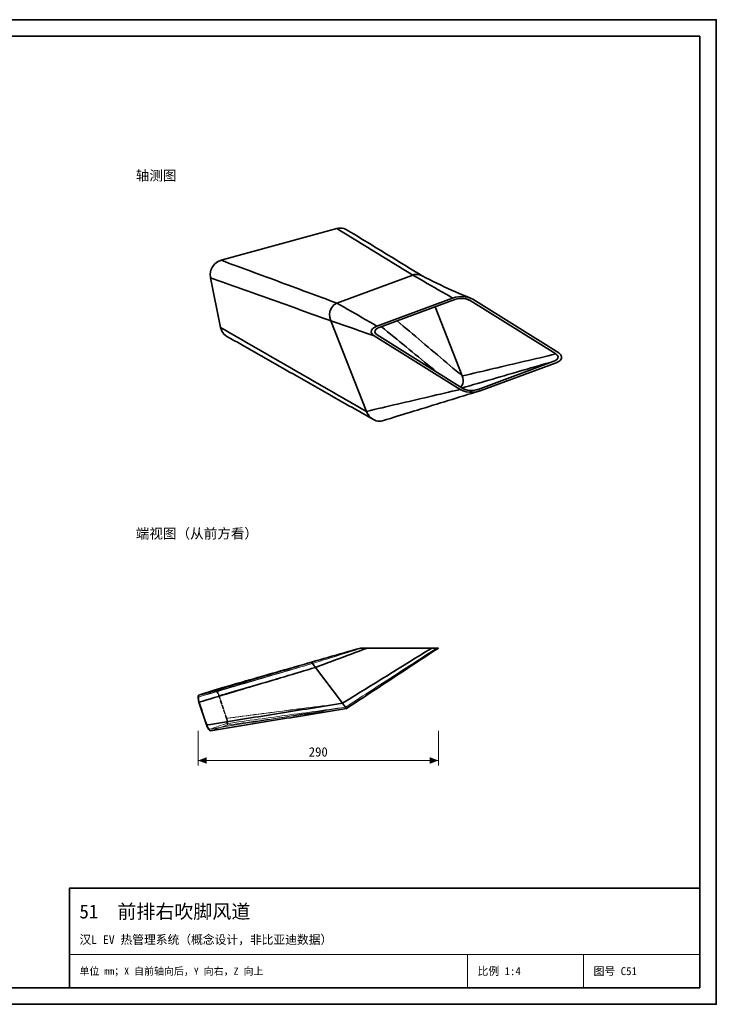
# Model space of a CAD drawing. Header units: millimetres. Extents: x 0 to 420, y 0 to 297.
# Tile 2 of 2: x 210 to 420, y 0 to 297. Entities that reach past the tile are written whole.
import ezdxf
from ezdxf.enums import TextEntityAlignment as Align

# ---------------------------------------------------------------- set-up
doc = ezdxf.new("R2010")
doc.units = ezdxf.units.MM
doc.linetypes.add('DASHED', pattern=[1.524, 1.27, -0.254])
for name, color, linetype, lineweight, true_color in [('DIM', 7, 'Continuous', 18, 0x1e5aa0), ('FRAME', 7, 'Continuous', 35, 0x3c3c3c), ('HIDDEN', 7, 'DASHED', 13, 0x969696), ('OUTLINE', 7, 'Continuous', 35, 0x141414), ('TEXT', 7, 'Continuous', 18, 0x141414), ('THIN', 7, 'Continuous', 13, 0x6e6e6e)]:
    doc.layers.add(name, color=color, linetype=linetype, lineweight=lineweight, true_color=true_color)
doc.styles.add('ZH', font='simsun.ttc')

msp = doc.modelspace()

# ---------------------------------------------------------------- hatches: boundary and pattern name
at = {"layer": 'DIM'}
for points in [[(263.77, 73.54), (266.37, 72.55), (266.37, 74.53)], [(336.23, 73.54), (333.63, 74.53), (333.63, 72.55)]]:
    msp.add_hatch(color=7, dxfattribs=at).paths.add_polyline_path(points)

# ---------------------------------------------------------------- linework, layer by layer
for points in [[(263.77, 82.54), (263.77, 72.04)], [(336.23, 82.54), (336.23, 72.04)], [(263.77, 73.54), (336.23, 73.54)]]:
    msp.add_lwpolyline(points, dxfattribs=at)
at = {"layer": 'FRAME'}
for points in [[(0, 0), (420, 0), (420, 297), (0, 297)], [(5, 5), (415, 5), (415, 292), (5, 292)], [(225, 5), (415, 5), (415, 35), (225, 35)]]:
    msp.add_lwpolyline(points, close=True, dxfattribs=at)
at = {"layer": 'HIDDEN'}
for points in [[(312.73, 107.46), (311.5, 107.1), (310.27, 106.75), (309.05, 106.4), (307.82, 106.04), (306.59, 105.69), (305.36, 105.33), (304.13, 104.98), (302.9, 104.63), (301.67, 104.27), (300.44, 103.92), (299.21, 103.56), (297.98, 103.21)], [(313.23, 107.46), (312.08, 107.1), (310.93, 106.74), (309.78, 106.39), (308.63, 106.03), (307.48, 105.67), (306.33, 105.31), (305.18, 104.96), (304.03, 104.6), (302.88, 104.24), (301.73, 103.88), (300.58, 103.52), (299.43, 103.17), (298.28, 102.81)], [(313.23, 107.46), (312.08, 107.1), (310.93, 106.74), (309.78, 106.39), (308.63, 106.03), (307.48, 105.67), (306.33, 105.31), (305.18, 104.96), (304.03, 104.6), (302.88, 104.24), (301.73, 103.88), (300.58, 103.52), (299.43, 103.17), (298.28, 102.81)], [(314.73, 107.46), (313.54, 107.01), (312.34, 106.56), (311.14, 106.11), (309.95, 105.66), (308.75, 105.21), (307.56, 104.76), (306.36, 104.31), (305.16, 103.86), (303.97, 103.41), (302.77, 102.96), (301.58, 102.51), (300.38, 102.06), (299.18, 101.61)], [(314.73, 107.46), (313.54, 107.01), (312.34, 106.56), (311.14, 106.11), (309.95, 105.66), (308.75, 105.21), (307.56, 104.76), (306.36, 104.31), (305.16, 103.86), (303.97, 103.41), (302.77, 102.96), (301.58, 102.51), (300.38, 102.06), (299.18, 101.61)], [(314.73, 107.46), (313.54, 107.01), (312.34, 106.56), (311.14, 106.11), (309.95, 105.66), (308.75, 105.21), (307.56, 104.76), (306.36, 104.31), (305.16, 103.86), (303.97, 103.41), (302.77, 102.96), (301.58, 102.51), (300.38, 102.06), (299.18, 101.61)], [(334.23, 107.46), (333.2, 106.82), (332.16, 106.18), (331.12, 105.54), (330.09, 104.9), (329.05, 104.26), (328.01, 103.62), (326.98, 102.98), (325.94, 102.34), (324.9, 101.7), (323.87, 101.06), (322.83, 100.41), (321.79, 99.77), (320.76, 99.13), (319.72, 98.49), (318.69, 97.85), (317.65, 97.21), (316.61, 96.57), (315.58, 95.93), (314.54, 95.29), (313.5, 94.65), (312.47, 94.01), (311.43, 93.37), (310.39, 92.73), (309.36, 92.09), (308.32, 91.45), (307.28, 90.81)], [(334.23, 107.46), (333.2, 106.82), (332.16, 106.18), (331.12, 105.54), (330.09, 104.9), (329.05, 104.26), (328.01, 103.62), (326.98, 102.98), (325.94, 102.34), (324.9, 101.7), (323.87, 101.06), (322.83, 100.41), (321.79, 99.77), (320.76, 99.13), (319.72, 98.49), (318.69, 97.85), (317.65, 97.21), (316.61, 96.57), (315.58, 95.93), (314.54, 95.29), (313.5, 94.65), (312.47, 94.01), (311.43, 93.37), (310.39, 92.73), (309.36, 92.09), (308.32, 91.45), (307.28, 90.81)], [(334.23, 107.46), (333.2, 106.82), (332.16, 106.18), (331.12, 105.54), (330.09, 104.9), (329.05, 104.26), (328.01, 103.62), (326.98, 102.98), (325.94, 102.34), (324.9, 101.7), (323.87, 101.06), (322.83, 100.41), (321.79, 99.77), (320.76, 99.13), (319.72, 98.49), (318.69, 97.85), (317.65, 97.21), (316.61, 96.57), (315.58, 95.93), (314.54, 95.29), (313.5, 94.65), (312.47, 94.01), (311.43, 93.37), (310.39, 92.73), (309.36, 92.09), (308.32, 91.45), (307.28, 90.81)], [(335.73, 107.46), (334.71, 106.8), (333.69, 106.14), (332.67, 105.48), (331.65, 104.81), (330.63, 104.15), (329.61, 103.49), (328.59, 102.83), (327.57, 102.17), (326.55, 101.51), (325.53, 100.85), (324.51, 100.19), (323.49, 99.53), (322.47, 98.86), (321.45, 98.2), (320.43, 97.54), (319.41, 96.88), (318.39, 96.22), (317.37, 95.56), (316.35, 94.9), (315.33, 94.24), (314.31, 93.58), (313.28, 92.91), (312.26, 92.25), (311.24, 91.59), (310.22, 90.93), (309.2, 90.27), (308.18, 89.61)], [(335.73, 107.46), (334.71, 106.8), (333.69, 106.14), (332.67, 105.48), (331.65, 104.81), (330.63, 104.15), (329.61, 103.49), (328.59, 102.83), (327.57, 102.17), (326.55, 101.51), (325.53, 100.85), (324.51, 100.19), (323.49, 99.53), (322.47, 98.86), (321.45, 98.2), (320.43, 97.54), (319.41, 96.88), (318.39, 96.22), (317.37, 95.56), (316.35, 94.9), (315.33, 94.24), (314.31, 93.58), (313.28, 92.91), (312.26, 92.25), (311.24, 91.59), (310.22, 90.93), (309.2, 90.27), (308.18, 89.61)], [(336.23, 107.46), (335.21, 106.78), (334.18, 106.11), (333.15, 105.43), (332.12, 104.76), (331.09, 104.08), (330.07, 103.4), (329.04, 102.73), (328.01, 102.05), (326.98, 101.38), (325.96, 100.7), (324.93, 100.02), (323.9, 99.35), (322.87, 98.67), (321.84, 98), (320.82, 97.32), (319.79, 96.64), (318.76, 95.97), (317.73, 95.29), (316.71, 94.62), (315.68, 93.94), (314.65, 93.26), (313.62, 92.59), (312.59, 91.91), (311.57, 91.24), (310.54, 90.56), (309.51, 89.89), (308.48, 89.21)], [(312.73, 107.46), (313.07, 107.46), (313.4, 107.46), (313.73, 107.46), (314.07, 107.46), (314.4, 107.46), (314.73, 107.46)], [(314.73, 107.46), (314.48, 107.46), (314.23, 107.46), (313.98, 107.46), (313.73, 107.46), (313.48, 107.46), (313.23, 107.46)], [(313.23, 107.46), (313.48, 107.46), (313.73, 107.46), (313.98, 107.46), (314.23, 107.46), (314.48, 107.46), (314.73, 107.46)], [(314.73, 107.46), (334.23, 107.46)], [(314.73, 107.46), (334.23, 107.46)], [(314.73, 107.46), (334.23, 107.46)], [(334.23, 107.46), (334.57, 107.46), (334.9, 107.46), (335.23, 107.46), (335.57, 107.46), (335.9, 107.46), (336.23, 107.46)], [(335.73, 107.46), (335.48, 107.46), (335.23, 107.46), (334.98, 107.46), (334.73, 107.46), (334.48, 107.46), (334.23, 107.46)], [(334.23, 107.46), (334.48, 107.46), (334.73, 107.46), (334.98, 107.46), (335.23, 107.46), (335.48, 107.46), (335.73, 107.46)], [(298.28, 102.81), (297.11, 102.46), (295.93, 102.12), (294.75, 101.77), (293.57, 101.42), (292.4, 101.07), (291.22, 100.73), (290.04, 100.38), (288.87, 100.03), (287.69, 99.69), (286.51, 99.34), (285.33, 98.99), (284.16, 98.65), (282.98, 98.3), (281.8, 97.95), (280.63, 97.61), (279.45, 97.26), (278.27, 96.91), (277.09, 96.56), (275.92, 96.22), (274.74, 95.87), (273.56, 95.52), (272.39, 95.18), (271.21, 94.83), (270.03, 94.48), (268.85, 94.14), (267.68, 93.79), (266.5, 93.44), (265.32, 93.1), (264.15, 92.75)], [(299.18, 101.61), (298.02, 101.26), (296.85, 100.91), (295.68, 100.57), (294.52, 100.22), (293.35, 99.87), (292.18, 99.52), (291.02, 99.18), (289.85, 98.83), (288.69, 98.48), (287.52, 98.13), (286.35, 97.79), (285.19, 97.44), (284.02, 97.09), (282.85, 96.74), (281.69, 96.4), (280.52, 96.05), (279.35, 95.7), (278.19, 95.35), (277.02, 95.01), (275.85, 94.66), (274.69, 94.31), (273.52, 93.96), (272.36, 93.62), (271.19, 93.27), (270.02, 92.92), (268.86, 92.57), (267.69, 92.23), (266.52, 91.88), (265.36, 91.53), (264.19, 91.18)], [(298.28, 102.81), (297.11, 102.47), (295.95, 102.14), (294.78, 101.8), (293.61, 101.46), (292.44, 101.13), (291.27, 100.79), (290.11, 100.45), (288.94, 100.12), (287.77, 99.78), (286.6, 99.44), (285.43, 99.11), (284.27, 98.77), (283.1, 98.43), (281.93, 98.1), (280.76, 97.76), (279.59, 97.42), (278.42, 97.09), (277.26, 96.75), (276.09, 96.41), (274.92, 96.08), (273.75, 95.74), (272.58, 95.4), (271.42, 95.07), (270.25, 94.73), (269.08, 94.39)], [(298.28, 102.81), (297.12, 102.47), (295.95, 102.14), (294.78, 101.8), (293.61, 101.46), (292.44, 101.13), (291.28, 100.79), (290.11, 100.45), (288.94, 100.12), (287.77, 99.78), (286.6, 99.44), (285.44, 99.11), (284.27, 98.77), (283.1, 98.43), (281.93, 98.1), (280.76, 97.76), (279.6, 97.42), (278.43, 97.09), (277.26, 96.75), (276.09, 96.41), (274.92, 96.08), (273.76, 95.74), (272.59, 95.4), (271.42, 95.07), (270.25, 94.73), (269.08, 94.4)], [(299.18, 101.61), (298.02, 101.27), (296.85, 100.93), (295.68, 100.59), (294.51, 100.25), (293.34, 99.91), (292.18, 99.57), (291.01, 99.23), (289.84, 98.89), (288.67, 98.55), (287.5, 98.21), (286.34, 97.87), (285.17, 97.53), (284, 97.19), (282.83, 96.85), (281.66, 96.51), (280.49, 96.17), (279.33, 95.83), (278.16, 95.49), (276.99, 95.15), (275.82, 94.81), (274.65, 94.47), (273.49, 94.13), (272.32, 93.79), (271.15, 93.45), (269.98, 93.11)], [(299.18, 101.61), (298.02, 101.27), (296.86, 100.93), (295.7, 100.6), (294.53, 100.26), (293.37, 99.92), (292.21, 99.58), (291.05, 99.24), (289.88, 98.91), (288.72, 98.57), (287.56, 98.23), (286.4, 97.89), (285.24, 97.55), (284.07, 97.22), (282.91, 96.88), (281.75, 96.54), (280.59, 96.2), (279.42, 95.86), (278.26, 95.53), (277.1, 95.19), (275.94, 94.85), (274.78, 94.51), (273.61, 94.17), (272.45, 93.84), (271.29, 93.5), (270.13, 93.16)], [(299.18, 101.61), (298.98, 101.88), (298.78, 102.14), (298.58, 102.41), (298.38, 102.68), (298.18, 102.94), (297.98, 103.21)], [(298.28, 102.81), (298.43, 102.61), (298.58, 102.41), (298.73, 102.21), (298.88, 102.01), (299.03, 101.81), (299.18, 101.61)], [(299.18, 101.61), (299.03, 101.81), (298.88, 102.01), (298.73, 102.21), (298.58, 102.41), (298.43, 102.61), (298.28, 102.81)], [(299.18, 101.61), (307.28, 90.81)], [(299.18, 101.61), (307.28, 90.81)], [(299.18, 101.61), (307.28, 90.81)], [(264.19, 91.18), (264.11, 91.45), (264.05, 91.71), (264, 91.98), (263.98, 92.26), (264, 92.53), (264.15, 92.75)], [(269.08, 94.39), (264.15, 92.75)], [(268.93, 94.87), (269.26, 94.74), (269.49, 94.47), (269.69, 94.16), (269.86, 93.84), (270, 93.5), (270.13, 93.16)], [(269.08, 94.39), (269.08, 94.39), (269.08, 94.39), (269.08, 94.39), (269.08, 94.39), (269.08, 94.39), (269.08, 94.4)], [(269.08, 94.4), (269.33, 94.3), (269.51, 94.09), (269.66, 93.86), (269.78, 93.62), (269.89, 93.37), (269.98, 93.11)], [(269.98, 93.11), (272.28, 86.24)], [(270.13, 93.16), (272.42, 86.28)], [(264.19, 91.18), (266.48, 84.3)], [(307.28, 90.81), (306.08, 90.62), (304.88, 90.43), (303.68, 90.24), (302.48, 90.04), (301.28, 89.85), (300.08, 89.66), (298.88, 89.47), (297.68, 89.28), (296.48, 89.09), (295.28, 88.9), (294.08, 88.7), (292.88, 88.51), (291.68, 88.32), (290.48, 88.13), (289.28, 87.94), (288.08, 87.75), (286.88, 87.56), (285.68, 87.37), (284.48, 87.17), (283.28, 86.98), (282.08, 86.79), (280.88, 86.6), (279.68, 86.41), (278.48, 86.22), (277.28, 86.03), (276.08, 85.84), (274.88, 85.64), (273.68, 85.45), (272.48, 85.26), (271.28, 85.07), (270.08, 84.88), (268.88, 84.69), (267.68, 84.5), (266.48, 84.3)], [(308.18, 89.61), (306.98, 89.42), (305.78, 89.22), (304.58, 89.03), (303.38, 88.83), (302.18, 88.64), (300.98, 88.45), (299.78, 88.25), (298.58, 88.06), (297.38, 87.87), (296.18, 87.67), (294.98, 87.48), (293.78, 87.28), (292.58, 87.09), (291.38, 86.9), (290.18, 86.7), (288.97, 86.51), (287.77, 86.31), (286.57, 86.12), (285.37, 85.93), (284.17, 85.73), (282.97, 85.54), (281.77, 85.35), (280.57, 85.15), (279.37, 84.96), (278.17, 84.76), (276.97, 84.57), (275.77, 84.38), (274.57, 84.18), (273.37, 83.99), (272.17, 83.79), (270.97, 83.6), (269.77, 83.41), (268.57, 83.21), (267.37, 83.02)], [(308.18, 89.61), (306.98, 89.42), (305.78, 89.22), (304.58, 89.03), (303.38, 88.83), (302.18, 88.64), (300.98, 88.45), (299.78, 88.25), (298.58, 88.06), (297.38, 87.87), (296.18, 87.67), (294.98, 87.48), (293.78, 87.29), (292.58, 87.09), (291.38, 86.9), (290.18, 86.7), (288.98, 86.51), (287.78, 86.32), (286.59, 86.12), (285.39, 85.93), (284.19, 85.74), (282.99, 85.54), (281.79, 85.35), (280.59, 85.16), (279.39, 84.96), (278.19, 84.77), (276.99, 84.57), (275.79, 84.38), (274.59, 84.19), (273.39, 83.99), (272.19, 83.8), (270.99, 83.61), (269.79, 83.41), (268.59, 83.22), (267.39, 83.02)], [(308.48, 89.21), (307.28, 89.01), (306.07, 88.82), (304.87, 88.62), (303.67, 88.43), (302.46, 88.23), (301.26, 88.03), (300.05, 87.84), (298.85, 87.64), (297.65, 87.45), (296.44, 87.25), (295.24, 87.05), (294.03, 86.86), (292.83, 86.66), (291.63, 86.47), (290.42, 86.27), (289.22, 86.08), (288.01, 85.88), (286.81, 85.68), (285.61, 85.49), (284.4, 85.29), (283.2, 85.1), (281.99, 84.9), (280.79, 84.7), (279.59, 84.51), (278.38, 84.31), (277.18, 84.12), (275.97, 83.92), (274.77, 83.73), (273.57, 83.53), (272.36, 83.33), (271.16, 83.14), (269.95, 82.94), (268.75, 82.75), (267.54, 82.55)], [(307.28, 90.81), (306.08, 90.65), (304.87, 90.49), (303.66, 90.34), (302.45, 90.18), (301.25, 90.02), (300.04, 89.86), (298.83, 89.71), (297.63, 89.55), (296.42, 89.39), (295.21, 89.23), (294, 89.07), (292.8, 88.92), (291.59, 88.76), (290.38, 88.6), (289.18, 88.44), (287.97, 88.29), (286.76, 88.13), (285.55, 87.97), (284.35, 87.81), (283.14, 87.65), (281.93, 87.5), (280.73, 87.34), (279.52, 87.18), (278.31, 87.02), (277.1, 86.87), (275.9, 86.71), (274.69, 86.55), (273.48, 86.39), (272.28, 86.24)], [(308.18, 89.61), (306.99, 89.44), (305.79, 89.28), (304.6, 89.12), (303.4, 88.95), (302.21, 88.79), (301.01, 88.62), (299.82, 88.46), (298.62, 88.29), (297.42, 88.13), (296.23, 87.96), (295.03, 87.8), (293.84, 87.63), (292.64, 87.47), (291.45, 87.3), (290.25, 87.14), (289.06, 86.97), (287.86, 86.81), (286.67, 86.65), (285.47, 86.48), (284.27, 86.32), (283.08, 86.15), (281.88, 85.99), (280.69, 85.82), (279.49, 85.66), (278.3, 85.49), (277.1, 85.33), (275.91, 85.16), (274.71, 85), (273.52, 84.83), (272.32, 84.67)], [(307.28, 90.81), (306.08, 90.65), (304.88, 90.5), (303.68, 90.34), (302.47, 90.18), (301.27, 90.03), (300.07, 89.87), (298.87, 89.72), (297.67, 89.56), (296.46, 89.4), (295.26, 89.25), (294.06, 89.09), (292.86, 88.94), (291.65, 88.78), (290.45, 88.62), (289.25, 88.47), (288.05, 88.31), (286.85, 88.16), (285.64, 88), (284.44, 87.84), (283.24, 87.69), (282.04, 87.53), (280.83, 87.38), (279.63, 87.22), (278.43, 87.06), (277.23, 86.91), (276.03, 86.75), (274.82, 86.6), (273.62, 86.44), (272.42, 86.28)], [(308.48, 89.21), (307.28, 89.04), (306.08, 88.87), (304.88, 88.71), (303.68, 88.54), (302.48, 88.37), (301.28, 88.21), (300.08, 88.04), (298.88, 87.87), (297.68, 87.7), (296.48, 87.54), (295.28, 87.37), (294.08, 87.2), (292.88, 87.04), (291.68, 86.87), (290.48, 86.7), (289.28, 86.54), (288.08, 86.37), (286.88, 86.2), (285.68, 86.03), (284.48, 85.87), (283.28, 85.7), (282.08, 85.53), (280.88, 85.37), (279.68, 85.2), (278.48, 85.03), (277.28, 84.86), (276.08, 84.7), (274.88, 84.53), (273.68, 84.36), (272.48, 84.2)], [(308.48, 89.21), (308.28, 89.48), (308.08, 89.74), (307.88, 90.01), (307.68, 90.28), (307.48, 90.54), (307.28, 90.81)], [(307.28, 90.81), (307.43, 90.61), (307.58, 90.41), (307.73, 90.21), (307.88, 90.01), (308.03, 89.81), (308.18, 89.61)], [(308.18, 89.61), (308.03, 89.81), (307.88, 90.01), (307.73, 90.21), (307.58, 90.41), (307.43, 90.61), (307.28, 90.81)], [(272.28, 86.24), (272.36, 85.97), (272.42, 85.71), (272.46, 85.44), (272.49, 85.16), (272.46, 84.89), (272.32, 84.67)], [(272.42, 86.28), (272.52, 85.93), (272.61, 85.58), (272.67, 85.22), (272.7, 84.85), (272.67, 84.49), (272.48, 84.2)], [(267.37, 83.02), (267.13, 83.13), (266.95, 83.33), (266.81, 83.56), (266.68, 83.8), (266.58, 84.05), (266.48, 84.3)], [(272.32, 84.67), (267.39, 83.02)], [(272.48, 84.2), (267.54, 82.55)], [(267.39, 83.02), (267.38, 83.02), (267.38, 83.02), (267.38, 83.02), (267.37, 83.02), (267.37, 83.02), (267.37, 83.02)], [(267.54, 82.55), (267.54, 82.55), (267.54, 82.55), (267.53, 82.55), (267.53, 82.55), (267.52, 82.54), (267.52, 82.54)]]:
    msp.add_lwpolyline(points, dxfattribs=at)
at = {"layer": 'OUTLINE'}
for points in [[(305.63, 233.97), (270.71, 224.43)], [(305.63, 233.97), (306.15, 234.08), (306.68, 234.12), (307.21, 234.09), (307.74, 233.98), (308.24, 233.8), (308.71, 233.56)], [(328.5, 219.96), (327.46, 220.6), (326.42, 221.24), (325.38, 221.87), (324.34, 222.51), (323.3, 223.15), (322.26, 223.79), (321.22, 224.42), (320.18, 225.06), (319.14, 225.7), (318.1, 226.33), (317.06, 226.97), (316.02, 227.61), (314.98, 228.24), (313.94, 228.88), (312.9, 229.52), (311.86, 230.15), (310.83, 230.79), (309.79, 231.43), (308.75, 232.06), (307.71, 232.7), (306.67, 233.34), (305.63, 233.97)], [(331.43, 219.67), (330.4, 220.3), (329.36, 220.93), (328.33, 221.56), (327.3, 222.19), (326.27, 222.82), (325.23, 223.46), (324.2, 224.09), (323.17, 224.72), (322.14, 225.35), (321.1, 225.98), (320.07, 226.61), (319.04, 227.24), (318.01, 227.87), (316.97, 228.51), (315.94, 229.14), (314.91, 229.77), (313.88, 230.4), (312.84, 231.03), (311.81, 231.66), (310.78, 232.29), (309.75, 232.93), (308.71, 233.56)], [(267.5, 219.18), (267.42, 220.3), (267.62, 221.41), (268.09, 222.43), (268.78, 223.31), (269.67, 224), (270.71, 224.43)], [(305.64, 211.51), (304.51, 211.92), (303.39, 212.34), (302.26, 212.76), (301.13, 213.17), (300.01, 213.59), (298.88, 214.01), (297.75, 214.43), (296.63, 214.84), (295.5, 215.26), (294.37, 215.68), (293.24, 216.09), (292.12, 216.51), (290.99, 216.93), (289.86, 217.34), (288.74, 217.76), (287.61, 218.18), (286.48, 218.59), (285.36, 219.01), (284.23, 219.43), (283.1, 219.85), (281.98, 220.26), (280.85, 220.68), (279.72, 221.1), (278.6, 221.51), (277.47, 221.93), (276.34, 222.35), (275.22, 222.76), (274.09, 223.18), (272.96, 223.6), (271.84, 224.02), (270.71, 224.43)], [(328.5, 219.96), (305.64, 211.51)], [(331.29, 219.74), (330.85, 219.93), (330.39, 220.07), (329.91, 220.15), (329.43, 220.16), (328.96, 220.1), (328.5, 219.96)], [(340.52, 213.04), (339.43, 213.67), (338.33, 214.3), (337.24, 214.93), (336.15, 215.56), (335.06, 216.19), (333.96, 216.82), (332.87, 217.45), (331.78, 218.08), (330.68, 218.71), (329.59, 219.33), (328.5, 219.96)], [(267.5, 219.18), (270.54, 204.16)], [(303.78, 206.18), (302.65, 206.59), (301.51, 206.99), (300.38, 207.4), (299.25, 207.81), (298.11, 208.21), (296.98, 208.62), (295.85, 209.02), (294.71, 209.43), (293.58, 209.84), (292.44, 210.24), (291.31, 210.65), (290.18, 211.06), (289.04, 211.46), (287.91, 211.87), (286.77, 212.27), (285.64, 212.68), (284.51, 213.09), (283.37, 213.49), (282.24, 213.9), (281.11, 214.31), (279.97, 214.71), (278.84, 215.12), (277.7, 215.52), (276.57, 215.93), (275.44, 216.34), (274.3, 216.74), (273.17, 217.15), (272.04, 217.56), (270.9, 217.96), (269.77, 218.37), (268.63, 218.77), (267.5, 219.18)], [(345.94, 213), (344.79, 213.46), (343.64, 213.93), (342.5, 214.42), (341.36, 214.92), (340.22, 215.42), (339.1, 215.94), (337.97, 216.46), (336.85, 216.99), (335.73, 217.53), (334.62, 218.07), (333.5, 218.62), (332.39, 219.18), (331.29, 219.74)], [(305.64, 211.51), (304.74, 210.99), (304.05, 210.21), (303.61, 209.26), (303.44, 208.23), (303.5, 207.19), (303.78, 206.18)], [(317.66, 204.58), (316.57, 205.21), (315.48, 205.84), (314.39, 206.47), (313.29, 207.1), (312.2, 207.73), (311.11, 208.36), (310.01, 208.99), (308.92, 209.62), (307.83, 210.25), (306.73, 210.88), (305.64, 211.51)], [(340.52, 213.04), (317.66, 204.58)], [(341.18, 212.63), (318.33, 204.17)], [(340.52, 213.04), (341.4, 213.29), (342.31, 213.43), (343.23, 213.47), (344.15, 213.42), (345.06, 213.27), (345.94, 213)], [(345.21, 212.61), (344.56, 212.8), (343.88, 212.91), (343.2, 212.95), (342.52, 212.92), (341.84, 212.81), (341.18, 212.63)], [(345.76, 212.34), (345.51, 212.43), (345.26, 212.51), (345, 212.6), (344.75, 212.69), (344.5, 212.78), (344.24, 212.86)], [(345.76, 212.34), (345.67, 212.39), (345.59, 212.44), (345.49, 212.49), (345.4, 212.53), (345.31, 212.57), (345.21, 212.61)], [(345.76, 212.34), (371.64, 196.16)], [(345.94, 213), (346.06, 212.95), (346.17, 212.9), (346.29, 212.84), (346.4, 212.79), (346.51, 212.72), (346.62, 212.66)], [(346.62, 212.66), (372.5, 196.48)], [(335.22, 210.42), (343.42, 189.55)], [(316.87, 201.65), (315.68, 202.06), (314.49, 202.47), (313.3, 202.88), (312.11, 203.29), (310.92, 203.71), (309.73, 204.12), (308.54, 204.53), (307.35, 204.94), (306.16, 205.36), (304.97, 205.77), (303.78, 206.18)], [(303.78, 206.18), (314.53, 178.85)], [(343.42, 189.55), (342.49, 190.34), (341.55, 191.13), (340.61, 191.92), (339.68, 192.71), (338.74, 193.5), (337.8, 194.3), (336.86, 195.09), (335.93, 195.88), (334.99, 196.67), (334.05, 197.46), (333.12, 198.25), (332.18, 199.05), (331.24, 199.84), (330.3, 200.63), (329.37, 201.42), (328.43, 202.21), (327.49, 203), (326.56, 203.8), (325.62, 204.59), (324.68, 205.38), (323.75, 206.17)], [(272.45, 201.47), (271.98, 201.79), (271.56, 202.17), (271.21, 202.6), (270.91, 203.09), (270.69, 203.61), (270.54, 204.16)], [(314.53, 178.85), (313.48, 179.46), (312.44, 180.06), (311.39, 180.66), (310.34, 181.26), (309.29, 181.87), (308.25, 182.47), (307.2, 183.07), (306.15, 183.67), (305.1, 184.28), (304.06, 184.88), (303.01, 185.48), (301.96, 186.08), (300.91, 186.69), (299.87, 187.29), (298.82, 187.89), (297.77, 188.49), (296.73, 189.09), (295.68, 189.7), (294.63, 190.3), (293.58, 190.9), (292.54, 191.5), (291.49, 192.11), (290.44, 192.71), (289.39, 193.31), (288.35, 193.91), (287.3, 194.52), (286.25, 195.12), (285.2, 195.72), (284.16, 196.32), (283.11, 196.93), (282.06, 197.53), (281.02, 198.13), (279.97, 198.73), (278.92, 199.34), (277.87, 199.94), (276.83, 200.54), (275.78, 201.14), (274.73, 201.75), (273.68, 202.35), (272.64, 202.95), (271.59, 203.55), (270.54, 204.16)], [(316.87, 201.65), (316.33, 202.08), (316, 202.68), (316.06, 203.35), (316.47, 203.9), (317.04, 204.3), (317.66, 204.58)], [(318.33, 204.17), (317.86, 203.95), (317.43, 203.66), (317.12, 203.24), (317.08, 202.74), (317.33, 202.29), (317.73, 201.96)], [(317.73, 201.96), (343.61, 185.78)], [(335.77, 190.68), (334.84, 191.44), (333.91, 192.21), (332.98, 192.97), (332.05, 193.73), (331.12, 194.5), (330.19, 195.26), (329.26, 196.02), (328.32, 196.79), (327.39, 197.55), (326.46, 198.31), (325.53, 199.08), (324.6, 199.84), (323.67, 200.6), (322.74, 201.37), (321.81, 202.13), (320.88, 202.89), (319.94, 203.66), (319.01, 204.42)], [(316.61, 176.39), (315.56, 176.99), (314.51, 177.59), (313.46, 178.19), (312.41, 178.78), (311.36, 179.38), (310.31, 179.98), (309.25, 180.57), (308.2, 181.17), (307.15, 181.77), (306.1, 182.37), (305.05, 182.96), (304, 183.56), (302.95, 184.16), (301.89, 184.75), (300.84, 185.35), (299.79, 185.95), (298.74, 186.55), (297.69, 187.14), (296.64, 187.74), (295.59, 188.34), (294.53, 188.93), (293.48, 189.53), (292.43, 190.13), (291.38, 190.72), (290.33, 191.32), (289.28, 191.92), (288.22, 192.52), (287.17, 193.11), (286.12, 193.71), (285.07, 194.31), (284.02, 194.9), (282.97, 195.5), (281.92, 196.1), (280.86, 196.7), (279.81, 197.29), (278.76, 197.89), (277.71, 198.49), (276.66, 199.08), (275.61, 199.68), (274.55, 200.28), (273.5, 200.87), (272.45, 201.47)], [(316.87, 201.65), (342.74, 185.46)], [(371.64, 196.16), (370.46, 195.88), (369.29, 195.61), (368.11, 195.33), (366.94, 195.05), (365.76, 194.78), (364.58, 194.5), (363.41, 194.23), (362.23, 193.95), (361.06, 193.68), (359.88, 193.4), (358.71, 193.13), (357.53, 192.85), (356.36, 192.58), (355.18, 192.3), (354, 192.02), (352.83, 191.75), (351.65, 191.47), (350.48, 191.2), (349.3, 190.92), (348.13, 190.65), (346.95, 190.37), (345.77, 190.1), (344.6, 189.82), (343.42, 189.55)], [(371.04, 193.95), (371.51, 194.17), (371.94, 194.46), (372.25, 194.88), (372.29, 195.38), (372.04, 195.83), (371.64, 196.16)], [(372.5, 196.48), (373.04, 196.04), (373.37, 195.44), (373.31, 194.77), (372.9, 194.22), (372.33, 193.82), (371.7, 193.54)], [(371.04, 193.95), (369.89, 193.62), (368.73, 193.29), (367.58, 192.95), (366.43, 192.62), (365.27, 192.28), (364.12, 191.95), (362.97, 191.62), (361.81, 191.28), (360.66, 190.95), (359.51, 190.61), (358.35, 190.28), (357.2, 189.95), (356.05, 189.61), (354.89, 189.28), (353.74, 188.94), (352.59, 188.61), (351.43, 188.28), (350.28, 187.94), (349.13, 187.61), (347.97, 187.27), (346.82, 186.94), (345.67, 186.6), (344.51, 186.27), (343.36, 185.94)], [(371.04, 193.95), (348.18, 185.5)], [(371.7, 193.54), (348.85, 185.08)], [(343.42, 189.55), (343.6, 188.98), (343.68, 188.39), (343.66, 187.8), (343.54, 187.21), (343.31, 186.67), (342.96, 186.19)], [(342.74, 185.46), (341.57, 185.19), (340.39, 184.91), (339.22, 184.64), (338.04, 184.36), (336.87, 184.09), (335.69, 183.81), (334.51, 183.54), (333.34, 183.26), (332.16, 182.98), (330.99, 182.71), (329.81, 182.43), (328.64, 182.16), (327.46, 181.88), (326.29, 181.61), (325.11, 181.33), (323.93, 181.06), (322.76, 180.78), (321.58, 180.51), (320.41, 180.23), (319.23, 179.96), (318.06, 179.68), (316.88, 179.4), (315.71, 179.13), (314.53, 178.85)], [(348.54, 184.98), (347.37, 184.62), (346.21, 184.26), (345.04, 183.9), (343.87, 183.54), (342.71, 183.19), (341.54, 182.83), (340.38, 182.47), (339.21, 182.11), (338.05, 181.75), (336.88, 181.4), (335.72, 181.04), (334.55, 180.68), (333.39, 180.32), (332.22, 179.96), (331.06, 179.61), (329.89, 179.25), (328.73, 178.89), (327.56, 178.53), (326.4, 178.17), (325.23, 177.82), (324.07, 177.46), (322.9, 177.1), (321.74, 176.74), (320.57, 176.38), (319.41, 176.03)], [(348.54, 184.98), (347.57, 184.75), (346.58, 184.65), (345.59, 184.67), (344.6, 184.79), (343.64, 185.04), (342.74, 185.46)], [(343.61, 185.78), (344.27, 185.47), (344.97, 185.28), (345.7, 185.19), (346.43, 185.17), (347.16, 185.24), (347.88, 185.39)], [(348.18, 185.5), (348.08, 185.46), (347.97, 185.43), (347.87, 185.4), (347.76, 185.37), (347.65, 185.34), (347.55, 185.31)], [(347.88, 185.39), (347.93, 185.41), (347.98, 185.43), (348.03, 185.44), (348.08, 185.46), (348.13, 185.48), (348.18, 185.5)], [(348.85, 185.08), (348.8, 185.06), (348.74, 185.04), (348.69, 185.03), (348.64, 185.01), (348.59, 184.99), (348.54, 184.98)], [(314.53, 178.85), (314.76, 178.36), (315.04, 177.88), (315.36, 177.45), (315.74, 177.05), (316.16, 176.69), (316.61, 176.39)], [(316.61, 176.39), (317.05, 176.18), (317.5, 176.02), (317.97, 175.92), (318.45, 175.89), (318.94, 175.92), (319.41, 176.03)], [(312.73, 107.46), (311.5, 107.1), (310.27, 106.75), (309.05, 106.4), (307.82, 106.04), (306.59, 105.69), (305.36, 105.33), (304.13, 104.98), (302.9, 104.63), (301.67, 104.27), (300.44, 103.92), (299.21, 103.56), (297.98, 103.21)], [(314.73, 107.46), (313.54, 107.01), (312.34, 106.56), (311.14, 106.11), (309.95, 105.66), (308.75, 105.21), (307.56, 104.76), (306.36, 104.31), (305.16, 103.86), (303.97, 103.41), (302.77, 102.96), (301.58, 102.51), (300.38, 102.06), (299.18, 101.61)], [(334.23, 107.46), (333.2, 106.82), (332.16, 106.18), (331.12, 105.54), (330.09, 104.9), (329.05, 104.26), (328.01, 103.62), (326.98, 102.98), (325.94, 102.34), (324.9, 101.7), (323.87, 101.06), (322.83, 100.41), (321.79, 99.77), (320.76, 99.13), (319.72, 98.49), (318.69, 97.85), (317.65, 97.21), (316.61, 96.57), (315.58, 95.93), (314.54, 95.29), (313.5, 94.65), (312.47, 94.01), (311.43, 93.37), (310.39, 92.73), (309.36, 92.09), (308.32, 91.45), (307.28, 90.81)], [(336.23, 107.46), (335.21, 106.78), (334.18, 106.11), (333.15, 105.43), (332.12, 104.76), (331.09, 104.08), (330.07, 103.4), (329.04, 102.73), (328.01, 102.05), (326.98, 101.38), (325.96, 100.7), (324.93, 100.02), (323.9, 99.35), (322.87, 98.67), (321.84, 98), (320.82, 97.32), (319.79, 96.64), (318.76, 95.97), (317.73, 95.29), (316.71, 94.62), (315.68, 93.94), (314.65, 93.26), (313.62, 92.59), (312.59, 91.91), (311.57, 91.24), (310.54, 90.56), (309.51, 89.89), (308.48, 89.21)], [(314.73, 107.46), (314.4, 107.46), (314.07, 107.46), (313.73, 107.46), (313.4, 107.46), (313.07, 107.46), (312.73, 107.46)], [(314.73, 107.46), (334.23, 107.46)], [(336.23, 107.46), (335.9, 107.46), (335.57, 107.46), (335.23, 107.46), (334.9, 107.46), (334.57, 107.46), (334.23, 107.46)], [(297.98, 103.21), (296.81, 102.86), (295.64, 102.52), (294.47, 102.18), (293.29, 101.83), (292.12, 101.49), (290.95, 101.14), (289.78, 100.8), (288.6, 100.45), (287.43, 100.11), (286.26, 99.77), (285.09, 99.42), (283.92, 99.08), (282.74, 98.73), (281.57, 98.39), (280.4, 98.04), (279.23, 97.7), (278.05, 97.36), (276.88, 97.01), (275.71, 96.67), (274.54, 96.32), (273.37, 95.98), (272.19, 95.63), (271.02, 95.29), (269.85, 94.94), (268.68, 94.6), (267.5, 94.26), (266.33, 93.91), (265.16, 93.57), (263.99, 93.22)], [(299.18, 101.61), (298.01, 101.26), (296.84, 100.91), (295.67, 100.56), (294.5, 100.21), (293.33, 99.86), (292.16, 99.51), (290.98, 99.17), (289.81, 98.82), (288.64, 98.47), (287.47, 98.12), (286.3, 97.77), (285.13, 97.42), (283.96, 97.07), (282.79, 96.72), (281.62, 96.37), (280.44, 96.02), (279.27, 95.67), (278.1, 95.32), (276.93, 94.98), (275.76, 94.63), (274.59, 94.28), (273.42, 93.93), (272.25, 93.58), (271.07, 93.23), (269.9, 92.88), (268.73, 92.53), (267.56, 92.18), (266.39, 91.83), (265.22, 91.48), (264.05, 91.14)], [(297.98, 103.21), (296.82, 102.88), (295.66, 102.54), (294.5, 102.21), (293.33, 101.87), (292.17, 101.54), (291.01, 101.21), (289.85, 100.87), (288.68, 100.54), (287.52, 100.21), (286.36, 99.87), (285.2, 99.54), (284.03, 99.21), (282.87, 98.87), (281.71, 98.54), (280.55, 98.2), (279.38, 97.87), (278.22, 97.54), (277.06, 97.2), (275.9, 96.87), (274.73, 96.54), (273.57, 96.2), (272.41, 95.87), (271.25, 95.54), (270.08, 95.2), (268.92, 94.87)], [(297.98, 103.21), (296.82, 102.88), (295.66, 102.54), (294.5, 102.21), (293.33, 101.87), (292.17, 101.54), (291.01, 101.21), (289.85, 100.87), (288.69, 100.54), (287.52, 100.21), (286.36, 99.87), (285.2, 99.54), (284.04, 99.21), (282.87, 98.87), (281.71, 98.54), (280.55, 98.21), (279.39, 97.87), (278.23, 97.54), (277.06, 97.21), (275.9, 96.87), (274.74, 96.54), (273.58, 96.2), (272.42, 95.87), (271.25, 95.54), (270.09, 95.2), (268.93, 94.87)], [(297.98, 103.21), (298.18, 102.94), (298.38, 102.68), (298.58, 102.41), (298.78, 102.14), (298.98, 101.88), (299.18, 101.61)], [(299.18, 101.61), (307.28, 90.81)], [(264.05, 91.14), (263.94, 91.49), (263.86, 91.84), (263.8, 92.2), (263.77, 92.57), (263.8, 92.93), (263.99, 93.22)], [(268.92, 94.87), (263.99, 93.22)], [(268.92, 94.87), (268.92, 94.87), (268.92, 94.87), (268.93, 94.87), (268.93, 94.87), (268.93, 94.87), (268.93, 94.87)], [(264.05, 91.14), (266.34, 84.26)], [(307.28, 90.81), (306.08, 90.62), (304.87, 90.42), (303.67, 90.23), (302.47, 90.04), (301.26, 89.85), (300.06, 89.65), (298.85, 89.46), (297.65, 89.27), (296.45, 89.07), (295.24, 88.88), (294.04, 88.69), (292.83, 88.5), (291.63, 88.3), (290.42, 88.11), (289.22, 87.92), (288.02, 87.73), (286.81, 87.53), (285.61, 87.34), (284.4, 87.15), (283.2, 86.95), (281.99, 86.76), (280.79, 86.57), (279.59, 86.38), (278.38, 86.18), (277.18, 85.99), (275.97, 85.8), (274.77, 85.61), (273.57, 85.41), (272.36, 85.22), (271.16, 85.03), (269.95, 84.84), (268.75, 84.64), (267.54, 84.45), (266.34, 84.26)], [(308.48, 89.21), (307.28, 89.01), (306.07, 88.82), (304.87, 88.62), (303.66, 88.43), (302.46, 88.23), (301.25, 88.03), (300.05, 87.84), (298.84, 87.64), (297.64, 87.45), (296.43, 87.25), (295.23, 87.05), (294.02, 86.86), (292.82, 86.66), (291.61, 86.46), (290.41, 86.27), (289.2, 86.07), (288, 85.88), (286.79, 85.68), (285.59, 85.48), (284.38, 85.29), (283.18, 85.09), (281.98, 84.9), (280.77, 84.7), (279.57, 84.5), (278.36, 84.31), (277.16, 84.11), (275.95, 83.92), (274.75, 83.72), (273.54, 83.52), (272.34, 83.33), (271.13, 83.13), (269.93, 82.94), (268.72, 82.74), (267.52, 82.54)], [(307.28, 90.81), (307.48, 90.54), (307.68, 90.28), (307.88, 90.01), (308.08, 89.74), (308.28, 89.48), (308.48, 89.21)], [(267.52, 82.54), (267.2, 82.69), (266.96, 82.96), (266.77, 83.27), (266.61, 83.59), (266.46, 83.92), (266.34, 84.26)]]:
    msp.add_lwpolyline(points, dxfattribs=at)
at = {"layer": 'THIN'}
for points in [[(225, 15), (415, 15)], [(345, 5), (345, 15)], [(380, 5), (380, 15)]]:
    msp.add_lwpolyline(points, dxfattribs=at)

# ---------------------------------------------------------------- texts
at = {"layer": 'DIM', "style": 'ZH'}
msp.add_text('290', height=2.8, dxfattribs=at).set_placement((300, 76.14), align=Align.MIDDLE_CENTER)
at = {"layer": 'TEXT', "style": 'ZH'}
for s, height, p in [('轴测图', 3, (245, 250)), ('端视图（从前方看）', 3, (245, 142)), ('51  前排右吹脚风道', 4.2, (228, 28)), ('汉L EV 热管理系统（概念设计，非比亚迪数据）', 2.6, (228, 19.5)), ('单位 mm；X 自前轴向后，Y 向右，Z 向上', 2.2, (228, 10)), ('比例 1:4', 2.4, (348, 10)), ('图号 C51', 2.4, (383, 10))]:
    msp.add_text(s, height=height, dxfattribs=at).set_placement(p, align=Align.MIDDLE_LEFT)

doc.saveas('drawing.dxf')
